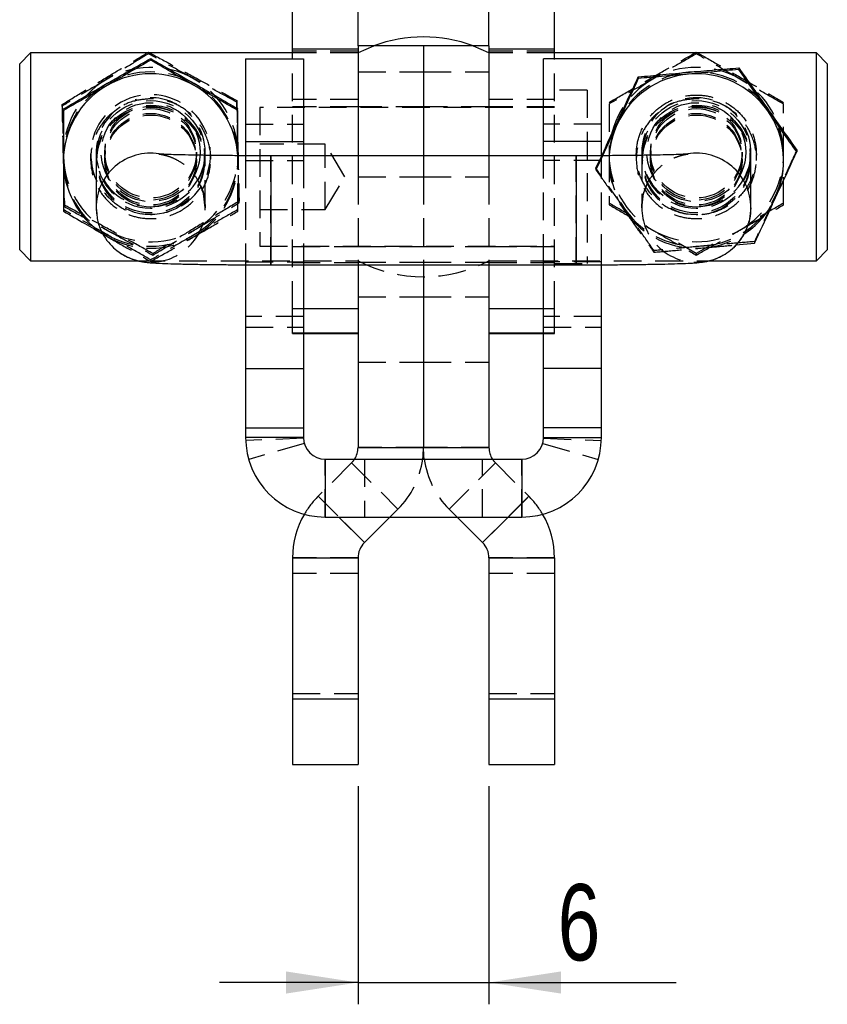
# Model space of a CAD drawing. Extents: x 82 to 397, y 14 to 279.
# Tile 22 of 38: x 360 to 397, y 189 to 234. Entities that reach past the tile are written whole.
import ezdxf

# ---------------------------------------------------------------- set-up
doc = ezdxf.new("R2010")
doc.units = 0
doc.linetypes.add('HIDDEN', pattern=[1.905, 1.27, -0.635])
doc.layers.get('0').update_dxf_attribs({"linetype": 'CONTINUOUS'})
doc.styles.add('SLDTEXTSTYLE0', font='TXT', dxfattribs={"width": 0.75})
doc.dimstyles.new('SLDDIMSTYLE3', dxfattribs={"dimtxt": 3.5, "dimasz": 3.302, "dimexe": 0, "dimexo": 0.0625, "dimgap": 0.875, "dimtad": 1, "dimdec": 3, "dimrnd": 1e-09, "dimzin": 12, "dimtxsty": 'SLDTEXTSTYLE0', "dimsah": 1, "dimcen": 0.09, "dimazin": 3, "dimtfac": 1, "dimtdec": 3, "dimtmove": 0, "dimatfit": 3, "dimtolj": 1, "dimtzin": 12})

# ---------------------------------------------------------------- blocks, each defined once
blk = doc.blocks.new('_D_14')
at = {"color": 179, "linetype": 'CONTINUOUS'}
for p, q in [((375.584, 198.945), (375.584, 188.945)), ((381.584, 198.945), (381.584, 188.945)), ((375.584, 189.945), (369.234, 189.945)), ((375.584, 189.945), (381.584, 189.945)), ((381.584, 189.945), (390.162, 189.945))]:
    blk.add_line(p, q, dxfattribs=at)
for points in [[(375.584, 189.945), (372.282, 190.453), (372.282, 189.437)], [(381.584, 189.945), (384.886, 189.437), (384.886, 190.453)]]:
    blk.add_solid(points, dxfattribs=at)
at = {"color": 179, "linetype": 'CONTINUOUS', "insert": (384.732, 194.457, 25.442), "char_height": 3.5, "attachment_point": 1, "style": 'SLDTEXTSTYLE0'}
blk.add_mtext('6', dxfattribs=at)

msp = doc.modelspace()

# ---------------------------------------------------------------- linework, layer by layer
at = {"color": 7, "linetype": 'CONTINUOUS'}
for p, q in [((372.5836, 232.7327), (372.5836, 236.6537)), ((375.5836, 232.8891), (375.5836, 236.6537)), ((381.5836, 232.8891), (381.5836, 236.6537)), ((384.5836, 232.7327), (384.5836, 236.6537)), ((360.5836, 232.5663), (360.0836, 232.0663)), ((372.5836, 232.5663), (360.5836, 232.5663)), ((360.5836, 232.5663), (360.5836, 227.7002)), ((365.9826, 232.6033), (365.9826, 232.5663)), ((375.5836, 232.7327), (372.5836, 232.7327)), ((372.5836, 232.3038), (372.5836, 232.7327)), ((378.5836, 232.8891), (375.5836, 232.8891)), ((375.5836, 232.8891), (375.5836, 227.8515)), ((381.5836, 232.8891), (378.5836, 232.8891)), ((378.5836, 232.8891), (378.5836, 227.8515)), ((381.5836, 232.8891), (381.5836, 227.8515)), ((384.5836, 232.7327), (381.5836, 232.7327)), ((384.5836, 232.3038), (384.5836, 232.7327)), ((396.5836, 232.5663), (384.5836, 232.5663)), ((391.0836, 232.6044), (391.0836, 232.5663)), ((397.0836, 232.0663), (396.5836, 232.5663)), ((396.5836, 227.7002), (396.5836, 232.5663)), ((360.0836, 227.7111), (360.0836, 232.0663)), ((366.0836, 232.3102), (366.0836, 232.2387)), ((370.4336, 232.3038), (373.0836, 232.3038)), ((370.4336, 232.3038), (370.4336, 228.5062)), ((373.0836, 232.3038), (373.0836, 228.5062)), ((386.7336, 232.3038), (384.0836, 232.3038)), ((384.0836, 228.5062), (384.0836, 232.3038)), ((386.7336, 228.5062), (386.7336, 232.3038)), ((397.0836, 232.0663), (397.0836, 227.7111)), ((393.0247, 231.8826), (393.0247, 231.8111)), ((388.4245, 231.4681), (388.4245, 231.3967)), ((370.4336, 228.5062), (373.0836, 228.5062)), ((370.4336, 228.5062), (370.4336, 227.8544)), ((373.0836, 228.5062), (373.0836, 227.8515)), ((386.7336, 228.5062), (384.0836, 228.5062)), ((384.0836, 227.8515), (384.0836, 228.5062)), ((386.7336, 227.8545), (386.7336, 228.5062)), ((395.6838, 228.1069), (395.6838, 228.0355)), ((360.0836, 223.5413), (360.0836, 227.7111)), ((360.5836, 227.7002), (360.5836, 223.0413)), ((363.5836, 227.6132), (363.5836, 225.4711)), ((385.5836, 227.8515), (371.5836, 227.8515)), ((393.5836, 225.4711), (393.5836, 227.6132)), ((396.5836, 223.0413), (396.5836, 227.7002)), ((397.0836, 227.7111), (397.0836, 223.5413)), ((363.5836, 225.4711), (363.6157, 225.1906)), ((363.5836, 225.4711), (363.5998, 225.1867)), ((360.0836, 223.5413), (360.5836, 223.0413)), ((392.8999, 223.7651), (393.7427, 223.8453)), ((396.5836, 223.0413), (397.0836, 223.5413)), ((360.5836, 223.0413), (365.4822, 223.0413)), ((391.6892, 223.0413), (396.5836, 223.0413)), ((370.4336, 222.8544), (370.4336, 218.1045)), ((371.5836, 222.8515), (385.5836, 222.8515)), ((373.0836, 222.8515), (373.0836, 218.1045)), ((375.5836, 222.8515), (375.5836, 214.481)), ((378.5836, 222.8515), (378.5836, 214.481)), ((381.5836, 222.8515), (381.5836, 214.481)), ((384.0836, 218.1045), (384.0836, 222.8515)), ((386.7336, 218.1045), (386.7336, 222.8544)), ((373.0836, 219.7057), (375.5836, 219.7057)), ((381.5836, 219.7057), (384.0836, 219.7057)), ((370.4336, 218.1045), (373.0836, 218.1045)), ((370.4336, 218.1045), (370.4336, 215.3837)), ((373.0836, 218.1045), (373.0836, 215.3837)), ((386.7336, 218.1045), (384.0836, 218.1045)), ((384.0836, 215.3837), (384.0836, 218.1045)), ((386.7336, 215.3837), (386.7336, 218.1045)), ((370.4336, 215.3837), (373.0836, 215.3837)), ((370.4336, 215.3837), (370.4336, 214.9392)), ((373.0836, 215.3837), (373.0836, 214.9392)), ((386.7336, 215.3837), (384.0836, 215.3837)), ((384.0836, 214.9392), (384.0836, 215.3837)), ((386.7336, 214.9392), (386.7336, 215.3837)), ((373.0836, 214.9392), (370.4336, 214.9392)), ((384.0836, 214.9392), (386.7336, 214.9392)), ((375.5836, 214.481), (378.5836, 214.481)), ((378.5836, 214.481), (381.5836, 214.481)), ((374.0836, 213.9392), (374.0836, 211.2892)), ((374.0836, 213.9392), (383.0836, 213.9392)), ((383.0836, 213.9392), (383.0836, 211.2892)), ((374.0836, 211.2892), (383.0836, 211.2892)), ((377.0486, 211.2892), (375.8765, 210.117)), ((380.1186, 211.2892), (381.2907, 210.117)), ((372.5836, 209.4099), (375.5836, 209.4099)), ((372.5836, 209.4099), (372.5836, 202.9453)), ((375.5836, 209.4099), (375.5836, 202.9453)), ((381.5836, 209.4099), (384.5836, 209.4099)), ((381.5836, 209.4099), (381.5836, 202.9453)), ((384.5836, 209.4099), (384.5836, 202.9453)), ((372.5836, 202.9453), (375.5836, 202.9453)), ((372.5836, 202.9453), (372.5836, 199.9453)), ((375.5836, 202.9453), (375.5836, 199.9453)), ((381.5836, 202.9453), (384.5836, 202.9453)), ((381.5836, 202.9453), (381.5836, 199.9453)), ((384.5836, 202.9453), (384.5836, 199.9453)), ((372.5836, 199.9453), (375.5836, 199.9453)), ((381.5836, 199.9453), (384.5836, 199.9453))]:
    msp.add_line(p, q, dxfattribs=at)
at = {"color": 7, "linetype": 'HIDDEN'}
for p, q in [((365.9826, 232.5663), (365.9826, 232.5318)), ((375.5836, 232.6538), (372.5836, 232.6538)), ((375.5836, 232.5663), (372.5836, 232.5663)), ((384.5836, 232.6538), (381.5836, 232.6538)), ((384.5836, 232.5663), (381.5836, 232.5663)), ((391.0836, 232.5663), (391.0836, 232.5329)), ((372.5836, 220.8337), (372.5836, 232.3038)), ((384.5836, 220.8337), (384.5836, 232.3038)), ((375.5836, 231.705), (378.5836, 231.705)), ((378.5836, 231.705), (381.5836, 231.705)), ((386.0836, 230.8578), (384.5836, 230.8578)), ((386.0836, 230.8578), (386.0836, 222.9203)), ((370.0321, 230.3824), (370.0321, 230.311)), ((375.5836, 230.4394), (372.5836, 230.4394)), ((384.5836, 230.4394), (381.5836, 230.4394)), ((362.0341, 230.2075), (362.0341, 230.1361)), ((371.0836, 230.0641), (371.0836, 223.7141)), ((384.5836, 230.0641), (371.0836, 230.0641)), ((375.5836, 230.0891), (372.5836, 230.0891)), ((378.5836, 230.0891), (375.5836, 230.0891)), ((381.5836, 230.0891), (378.5836, 230.0891)), ((384.5836, 230.0891), (381.5836, 230.0891)), ((370.4336, 229.3038), (373.0836, 229.3038)), ((386.7336, 229.3038), (384.0836, 229.3038)), ((363.5836, 228.0162), (363.5836, 227.6132)), ((363.9836, 228.0162), (363.9836, 227.9131)), ((368.1836, 227.9131), (368.1836, 228.0162)), ((368.5836, 225.4711), (368.5836, 228.0162)), ((374.0836, 228.3891), (371.0836, 228.3891)), ((374.0836, 225.3891), (374.0836, 228.3891)), ((374.9849, 226.8891), (374.0836, 228.3891)), ((388.5836, 228.0162), (388.5836, 225.4711)), ((388.9836, 228.0162), (388.9836, 227.9131)), ((393.1836, 227.9131), (393.1836, 228.0162)), ((393.5836, 227.6132), (393.5836, 228.0162)), ((363.3336, 227.9074), (363.3336, 227.7002)), ((363.9836, 227.6946), (363.9836, 227.6189)), ((368.1836, 227.6189), (368.1836, 227.6946)), ((368.8336, 227.7002), (368.8336, 227.9074)), ((370.076, 227.8589), (370.0836, 227.6132)), ((370.0836, 227.6132), (370.0836, 227.8563)), ((370.4336, 227.8544), (370.4336, 227.637)), ((370.4336, 227.637), (373.0836, 227.637)), ((370.4336, 227.637), (370.4336, 222.9934)), ((371.5836, 222.8515), (371.5836, 227.8515)), ((373.0836, 227.8515), (373.0836, 227.637)), ((373.0836, 227.637), (373.0836, 222.9934)), ((375.5836, 227.8515), (375.5836, 226.8891)), ((378.5836, 227.8515), (378.5836, 226.8891)), ((381.5836, 227.8515), (381.5836, 226.8891)), ((384.0836, 227.637), (384.0836, 227.8515)), ((386.7336, 227.637), (384.0836, 227.637)), ((384.0836, 222.9934), (384.0836, 227.637)), ((385.5836, 222.8515), (385.5836, 227.8515)), ((386.7851, 227.8547), (386.4834, 227.2065)), ((386.4834, 227.278), (386.7336, 227.8205)), ((386.7336, 227.637), (386.7336, 227.8545)), ((386.7336, 222.9934), (386.7336, 227.637)), ((388.3336, 227.9074), (388.3336, 227.7002)), ((388.9836, 227.6946), (388.9836, 227.6189)), ((393.1836, 227.6189), (393.1836, 227.6946)), ((393.8336, 227.7002), (393.8336, 227.9074)), ((386.4834, 227.278), (386.4834, 227.2065)), ((374.0836, 225.3891), (374.9849, 226.8891)), ((375.5836, 226.8891), (378.5836, 226.8891)), ((375.5836, 226.8891), (375.5836, 222.8515)), ((378.5836, 226.8891), (378.5836, 222.8515)), ((378.5836, 226.8891), (381.5836, 226.8891)), ((381.5836, 226.8891), (381.5836, 222.8515)), ((388.767, 226.4108), (388.8011, 226.4907)), ((371.0836, 225.3891), (374.0836, 225.3891)), ((364.0836, 224.1499), (363.8191, 224.3167)), ((363.9161, 224.247), (364.0836, 224.1499)), ((371.0836, 223.7141), (384.5836, 223.7141)), ((372.5836, 223.6891), (375.5836, 223.6891)), ((375.5836, 223.6891), (378.5836, 223.6891)), ((378.5836, 223.6891), (381.5836, 223.6891)), ((381.5836, 223.6891), (384.5836, 223.6891)), ((389.1425, 223.5023), (389.1425, 223.4309)), ((391.0836, 223.369), (390.2634, 223.847)), ((391.8233, 223.8003), (391.0836, 223.369)), ((393.7427, 223.9168), (393.7427, 223.8453)), ((365.4822, 223.0413), (375.5836, 223.0413)), ((366.0836, 223.0748), (366.0836, 223.0033)), ((366.1846, 223.3701), (366.1846, 223.2986)), ((381.5836, 223.0413), (391.6892, 223.0413)), ((391.0836, 223.369), (391.0836, 223.2975)), ((370.4336, 222.9934), (373.0836, 222.9934)), ((370.4336, 222.9934), (370.4336, 222.8544)), ((372.5836, 222.9538), (375.5836, 222.9538)), ((373.0836, 222.9934), (373.0836, 222.8515)), ((375.5836, 222.9678), (378.5836, 222.9678)), ((378.5836, 222.9678), (381.5836, 222.9678)), ((381.5836, 222.9538), (384.5836, 222.9538)), ((386.7336, 222.9934), (384.0836, 222.9934)), ((384.0836, 222.8515), (384.0836, 222.9934)), ((384.5836, 222.9203), (386.0836, 222.9203)), ((386.7336, 222.8544), (386.7336, 222.9934)), ((375.5836, 221.3891), (378.5836, 221.3891)), ((378.5836, 221.3891), (381.5836, 221.3891)), ((372.5836, 219.7231), (372.5836, 220.8337)), ((373.0836, 220.8337), (372.5836, 220.8337)), ((384.5836, 220.8337), (384.0836, 220.8337)), ((384.5836, 219.7231), (384.5836, 220.8337)), ((373.0836, 220.4819), (370.4336, 220.4819)), ((386.7336, 220.4819), (384.0836, 220.4819)), ((370.4336, 219.9884), (373.0836, 219.9884)), ((384.0836, 219.9884), (386.7336, 219.9884)), ((372.5836, 219.7057), (372.5836, 219.7231)), ((373.0836, 219.7231), (372.5836, 219.7231)), ((372.5836, 219.7057), (373.0836, 219.7057)), ((384.5836, 219.7231), (384.0836, 219.7231)), ((384.0836, 219.7057), (384.5836, 219.7057)), ((384.5836, 219.7057), (384.5836, 219.7231)), ((375.5836, 218.3891), (378.5836, 218.3891)), ((378.5836, 218.3891), (381.5836, 218.3891)), ((373.0836, 214.9392), (370.4336, 214.9392)), ((373.0844, 214.8991), (370.4365, 214.7927)), ((384.0828, 214.8991), (386.7307, 214.7927)), ((384.0836, 214.9392), (386.7336, 214.9392)), ((373.1225, 214.6631), (370.5754, 213.9316)), ((378.5836, 214.481), (375.5836, 214.481)), ((381.5836, 214.481), (378.5836, 214.481)), ((384.0447, 214.6631), (386.5918, 213.9316)), ((375.2907, 213.7739), (373.7552, 212.2384)), ((374.0836, 211.2892), (374.0836, 213.9392)), ((375.2907, 213.7739), (377.412, 211.6526)), ((375.8836, 213.9392), (375.8836, 211.2892)), ((379.7552, 211.6526), (381.8765, 213.7739)), ((381.2836, 211.2892), (381.2836, 213.9392)), ((381.8765, 213.7739), (383.412, 212.2384)), ((383.0836, 211.2892), (383.0836, 213.9392)), ((375.8765, 210.117), (373.7552, 212.2384)), ((373.7552, 212.2384), (374.7043, 211.2892)), ((383.412, 212.2384), (381.2907, 210.117)), ((382.4629, 211.2892), (383.412, 212.2384)), ((377.412, 211.6526), (377.0486, 211.2892)), ((379.7552, 211.6526), (380.1186, 211.2892)), ((375.5836, 209.4099), (372.5836, 209.4099)), ((384.5836, 209.4099), (381.5836, 209.4099)), ((375.5836, 208.6953), (372.5836, 208.6953)), ((384.5836, 208.6953), (381.5836, 208.6953)), ((372.5836, 203.1953), (375.5836, 203.1953)), ((381.5836, 203.1953), (384.5836, 203.1953)), ((372.5836, 202.9453), (375.5836, 202.9453)), ((381.5836, 202.9453), (384.5836, 202.9453))]:
    msp.add_line(p, q, dxfattribs=at)
at = {"color": 8, "linetype": 'CONTINUOUS'}
for p, q in [((371.5836, 227.8515), (371.5836, 222.8515)), ((385.5836, 227.8515), (385.5836, 222.8515)), ((375.5836, 220.8337), (373.0836, 220.8337)), ((384.0836, 220.8337), (381.5836, 220.8337)), ((375.5836, 219.7231), (373.0836, 219.7231)), ((384.0836, 219.7231), (381.5836, 219.7231)), ((374.7043, 211.2892), (375.8765, 210.117)), ((381.2907, 210.117), (382.4629, 211.2892))]:
    msp.add_line(p, q, dxfattribs=at)
at = {"color": 7, "linetype": 'HIDDEN', "flags": 128}
for points in [[(376.3042, 232.8891), (376.2947, 232.8854), (375.5836, 232.5663)], [(381.5836, 232.5663), (380.8725, 232.8854), (380.863, 232.8891)], [(366.8762, 227.8416), (366.7306, 227.8854), (366.4762, 227.9395)], [(390.2757, 227.8364), (390.4366, 227.8854), (390.6875, 227.939)], [(368.5836, 225.4711), (368.4984, 226.118), (368.3681, 226.4862)], [(388.5836, 225.4711), (388.6688, 226.118), (388.767, 226.4108)]]:
    msp.add_lwpolyline(points, dxfattribs=at)
at = {"color": 7, "linetype": 'CONTINUOUS', "flags": 128}
for points in [[(393.5836, 225.4711), (393.4984, 224.8242), (393.4811, 224.7627)], [(378.5467, 213.9392), (378.5643, 214.0889), (378.5836, 214.481)], [(378.6205, 213.9392), (378.6029, 214.0889), (378.5836, 214.481)]]:
    msp.add_lwpolyline(points, dxfattribs=at)
at = {"color": 7, "linetype": 'HIDDEN'}
for centre, radius in [((366.0835, 227.9078), 2.4711), ((366.0835, 228.0166), 2.2678), ((391.0835, 227.9078), 2.4711), ((391.0835, 228.0166), 2.2678), ((366.0835, 227.7006), 2.4711), ((366.0835, 227.6136), 2.4711), ((366.0835, 228.0166), 2.0999), ((366.0837, 227.9135), 2.0999), ((391.0832, 227.7006), 2.471), ((391.0832, 227.6136), 2.471), ((391.0835, 228.0166), 2.0999), ((391.0837, 227.9135), 2.0999), ((366.0837, 227.6942), 2.0999), ((366.0837, 227.6193), 2.0999), ((391.0834, 227.6193), 2.0999), ((391.0839, 227.6942), 2.0998)]:
    msp.add_circle(centre, radius, dxfattribs=at)
at = {"color": 7, "linetype": 'CONTINUOUS'}
for centre, radius, start, end in [((378.5836, 226.8334), 6.4704, 69.37369, 110.62631), ((366.0836, 227.6115), 4.0008, 60.00662, 119.99338), ((391.0837, 227.6119), 4.0004, 35.15902, 95.15043), ((391.0833, 227.6123), 4, 95.1454, 155.14095), ((366.0825, 227.613), 3.9989, 119.99081, 179.99744), ((366.0847, 227.613), 3.9989, 3.52561, 60.00904), ((391.0853, 227.6132), 3.9983, 335.14427, 35.15726), ((391.0818, 227.6132), 3.9983, 155.14402, 176.49798), ((366.0824, 227.6134), 3.9988, 180.00231, 235.52798), ((391.0843, 227.6138), 3.9995, 304.74036, 335.1428), ((374.0836, 214.9392), 3.65, 180, 270), ((374.0836, 214.9392), 1, 180, 270), ((383.0836, 214.9392), 1, 270, 0), ((383.0836, 214.9392), 3.65, 270, 0), ((374.5836, 214.481), 1, 327.19277, 0), ((382.5836, 214.481), 1, 180, 212.80723), ((376.5836, 209.4099), 4, 149.87305, 180), ((380.5836, 209.4099), 4, 0, 30.12695), ((376.5836, 209.4099), 1, 135, 180), ((380.5836, 209.4099), 1, 0, 45)]:
    msp.add_arc(centre, radius, start, end, dxfattribs=at)
at = {"color": 7, "linetype": 'HIDDEN'}
for centre, radius, start, end in [((366.0836, 227.9057), 4.0008, 61.25927, 121.24604), ((366.0836, 227.6985), 4.0008, 60.00662, 119.99338), ((391.0833, 227.6993), 4, 95.1454, 155.14095), ((391.0836, 227.9057), 4.0008, 60.00662, 119.99338), ((391.0837, 227.6989), 4.0004, 35.15903, 95.15043), ((366.0824, 227.9073), 3.9988, 121.24369, 181.25076), ((366.0825, 227.7001), 3.9989, 119.99081, 179.99744), ((366.0847, 227.9072), 3.9989, 1.25593, 61.26202), ((366.0847, 227.7001), 3.9989, 0.00253, 60.0092), ((391.0825, 227.9073), 3.9989, 119.9908, 179.99747), ((391.0847, 227.9073), 3.9989, 0.00256, 60.00919), ((366.0792, 227.9138), 2.7456, 260.86841, 180.13359), ((366.0836, 228.0151), 2.5005, 61.54414, 106.58215), ((391.0833, 228.0163), 2.4995, 72.57429, 270.00616), ((366.083, 228.0161), 2.4993, 124.10689, 270.01263), ((366.0842, 228.0161), 2.4993, 269.98723, 46.87137), ((391.0841, 228.0161), 2.4993, 269.98742, 57.87798), ((391.0853, 227.7002), 3.9983, 335.14428, 35.15726), ((391.0819, 227.7002), 3.9983, 155.14423, 215.1573), ((366.0847, 227.9076), 3.9988, 301.2437, 1.25077), ((366.0825, 227.7004), 3.9989, 180.00257, 240.00919), ((366.0825, 227.9076), 3.9989, 181.25594, 241.262), ((366.0847, 227.7004), 3.9989, 299.99081, 359.99746), ((366.0847, 227.6134), 3.9989, 299.99081, 359.99746), ((391.0825, 227.9076), 3.9989, 180.00254, 240.00919), ((391.0819, 227.6132), 3.9983, 176.49849, 215.15704), ((391.0847, 227.9076), 3.9989, 299.99082, 359.99743), ((391.0839, 227.7012), 4, 275.14541, 335.14094), ((366.0839, 225.4714), 2.4997, 269.99318, 359.99324), ((391.0835, 227.7015), 4.0004, 215.15901, 275.15045), ((391.0835, 227.6145), 4.0004, 215.15901, 275.15045), ((391.0833, 225.4714), 2.4997, 180.00676, 270.00682), ((366.0836, 227.9092), 4.0008, 241.25931, 301.24602), ((391.0836, 227.9092), 4.0008, 240.00661, 299.99339), ((391.0838, 225.4716), 2.4999, 269.9959, 343.52494), ((366.0836, 227.702), 4.0008, 240.00659, 299.99341), ((366.0836, 227.615), 4.0008, 240.00661, 299.99339), ((391.0837, 227.6148), 4.0006, 275.14786, 304.73992), ((366.0836, 225.4721), 2.5004, 232.20353, 270.00092), ((378.5836, 228.7743), 6.4704, 242.37733, 297.62267), ((374.5836, 214.481), 1, 315, 327.19277), ((374.5836, 214.481), 4, 315, 352.21515), ((382.5836, 214.481), 4, 187.78485, 225), ((382.5836, 214.481), 1, 212.80723, 225), ((376.5836, 209.4099), 4, 135, 149.87305), ((380.5836, 209.4099), 4, 30.12695, 45)]:
    msp.add_arc(centre, radius, start, end, dxfattribs=at)
at = {"color": 8, "linetype": 'CONTINUOUS'}
for centre, start, end in [((366.0834, 225.4708), 80.95836, 179.99257), ((391.0838, 225.4708), 0.00743, 99.1212)]:
    msp.add_arc(centre, 2.4998, start, end, dxfattribs=at)
at = {"color": 7, "linetype": 'HIDDEN'}
for points, knots in [([(362.0341, 230.2075), (362.3767, 230.4177), (363.0696, 230.8426), (364.0961, 231.4671), (365.0774, 232.0601), (365.679, 232.4211), (365.9826, 232.6033)], [0, 0, 0, 0, 0.2645953, 0.5349276, 0.7653328, 1, 1, 1, 1]), ([(365.9826, 232.5318), (365.662, 232.3351), (365.0148, 231.9381), (364.3459, 231.5314), (364.0083, 231.3262)], [0, 0, 0, 0, 0.495458, 1, 1, 1, 1]), ([(365.9826, 232.6033), (366.3341, 232.4128), (367.0446, 232.0276), (368.0974, 231.4519), (369.1038, 230.8976), (369.7208, 230.5552), (370.0321, 230.3824)], [0, 0, 0, 0, 0.2645952, 0.53492762, 0.76533263, 1, 1, 1, 1]), ([(368.0074, 231.4136), (367.9594, 231.4399), (367.596, 231.6393), (366.9107, 232.0168), (366.2939, 232.3591), (365.9826, 232.5318)], [0, 0, 0, 0, 0.0700473, 0.5307624, 1, 1, 1, 1]), ([(387.0836, 230.2955), (387.4308, 230.4982), (388.1326, 230.9078), (389.1725, 231.5097), (390.1666, 232.0811), (390.7761, 232.4289), (391.0836, 232.6044)], [0, 0, 0, 0, 0.2645951, 0.5349274, 0.7653326, 1, 1, 1, 1]), ([(391.0836, 232.5329), (390.7588, 232.3433), (390.1032, 231.9605), (389.4255, 231.5685), (389.0836, 231.3707)], [0, 0, 0, 0, 0.4954579, 1, 1, 1, 1]), ([(391.0836, 232.6044), (391.4308, 232.4062), (392.1326, 232.0057), (393.1725, 231.4071), (394.1666, 230.8308), (394.7761, 230.475), (395.0836, 230.2955)], [0, 0, 0, 0, 0.26459513, 0.53492759, 0.76533265, 1, 1, 1, 1]), ([(393.0836, 231.3707), (393.0362, 231.3981), (392.6772, 231.6054), (392.0003, 231.9978), (391.391, 232.3534), (391.0836, 232.5329)], [0, 0, 0, 0, 0.0700474, 0.5307622, 1, 1, 1, 1]), ([(364.0083, 231.3262), (363.9616, 231.2978), (363.6072, 231.0829), (362.939, 230.6791), (362.3375, 230.3182), (362.0341, 230.1361)], [0, 0, 0, 0, 0.0700474, 0.5307623, 1, 1, 1, 1]), ([(370.0321, 230.311), (369.7033, 230.4891), (369.0396, 230.8487), (368.3535, 231.2242), (368.0074, 231.4136)], [0, 0, 0, 0, 0.4954576, 1, 1, 1, 1]), ([(389.0836, 231.3707), (389.0362, 231.3434), (388.6772, 231.1362), (388.0003, 230.7472), (387.391, 230.3995), (387.0836, 230.2241)], [0, 0, 0, 0, 0.0700474, 0.5307626, 1, 1, 1, 1]), ([(395.0836, 230.2241), (394.7588, 230.4094), (394.1032, 230.7834), (393.4255, 231.1738), (393.0836, 231.3707)], [0, 0, 0, 0, 0.4954579, 1, 1, 1, 1]), ([(366.0836, 230.4686), (366.3627, 230.443), (366.9195, 230.3921), (367.677, 230.0021), (368.3235, 229.3916), (368.7596, 228.5477), (368.8794, 227.6182), (368.7145, 226.7734), (368.3227, 226.0382), (367.6965, 225.4224), (366.8978, 225.0417), (366.0394, 224.9335), (365.2621, 225.0563), (364.5322, 225.3944), (363.8849, 225.9703), (363.4289, 226.7893), (363.2858, 227.7165), (363.4332, 228.573), (363.809, 229.3255), (364.4181, 229.9599), (365.2095, 230.3905), (365.8149, 230.4446), (366.0836, 230.4686)], [0, 0, 0, 0, 0.0472991, 0.0943768, 0.1467625, 0.2041705, 0.2563619, 0.3025786, 0.3492172, 0.4012292, 0.4585056, 0.5024132, 0.5463511, 0.5907914, 0.6427734, 0.7001803, 0.7529253, 0.7993727, 0.8457789, 0.8973233, 0.9544326, 1, 1, 1, 1]), ([(370.0321, 230.3824), (370.0358, 230.2183), (370.0477, 229.6775), (370.0686, 228.7255), (370.0992, 227.3263), (370.1205, 226.3487), (370.1331, 225.7658)], [0, 0, 0, 0, 0.1096911, 0.3614799, 0.6193405, 1, 1, 1, 1]), ([(370.0826, 227.9949), (370.0693, 228.6058), (370.0522, 229.3886), (370.0358, 230.1449), (370.0321, 230.311)], [0, 0, 0, 0, 0.7804769, 1, 1, 1, 1]), ([(391.0836, 230.4686), (391.3627, 230.443), (391.9195, 230.3921), (392.677, 230.0021), (393.3235, 229.3916), (393.7596, 228.5477), (393.8794, 227.6182), (393.7145, 226.7734), (393.3227, 226.0382), (392.6965, 225.4224), (391.8978, 225.0417), (391.0394, 224.9335), (390.2621, 225.0563), (389.5322, 225.3944), (388.8849, 225.9703), (388.4289, 226.7893), (388.2858, 227.7165), (388.4332, 228.573), (388.809, 229.3255), (389.4181, 229.9599), (390.2095, 230.3905), (390.8149, 230.4446), (391.0836, 230.4686)], [0, 0, 0, 0, 0.0472991, 0.0943768, 0.1467624, 0.2041705, 0.2563619, 0.3025786, 0.3492172, 0.4012292, 0.4585056, 0.5024132, 0.5463511, 0.5907914, 0.6427734, 0.7001803, 0.7529253, 0.7993726, 0.8457789, 0.8973233, 0.9544326, 1, 1, 1, 1]), ([(388.3336, 227.9074), (388.3595, 227.6235), (388.4111, 227.0566), (388.8082, 226.2869), (389.4188, 225.6428), (390.2047, 225.2343), (391.0609, 225.1006), (391.8442, 225.2097), (392.5795, 225.5402), (393.2361, 226.1082), (393.7127, 226.9219), (393.8818, 227.8525), (393.7543, 228.7147), (393.3962, 229.4653), (392.8061, 230.1031), (392.0372, 230.5198), (391.1834, 230.6741), (390.3924, 230.5881), (389.6508, 230.2855), (388.9842, 229.7526), (388.5094, 229.0037), (388.3443, 228.331), (388.3355, 227.9815), (388.3336, 227.9074)], [0, 0, 0, 0, 0.0480472, 0.0959575, 0.1474065, 0.2045132, 0.2487101, 0.2929608, 0.3370324, 0.3883237, 0.4456463, 0.4989884, 0.5457248, 0.5918957, 0.642918, 0.6997705, 0.7443883, 0.7890881, 0.8328185, 0.883336, 0.9404849, 0.9873853, 1, 1, 1, 1]), ([(362.1351, 225.5909), (362.1224, 226.1738), (362.1013, 227.1416), (362.0707, 228.5404), (362.0498, 229.493), (362.0377, 230.0434), (362.0341, 230.2075)], [0, 0, 0, 0, 0.3806577, 0.6320869, 0.8903094, 1, 1, 1, 1]), ([(362.0341, 230.1361), (362.0377, 229.97), (362.0541, 229.2137), (362.0712, 228.4309), (362.0846, 227.82)], [0, 0, 0, 0, 0.2195233, 1, 1, 1, 1]), ([(387.0836, 230.2241), (387.0836, 230.058), (387.0836, 229.3015), (387.0836, 228.5185), (387.0836, 227.9074)], [0, 0, 0, 0, 0.2195232, 1, 1, 1, 1]), ([(395.0836, 227.9074), (395.0836, 228.5185), (395.0836, 229.3015), (395.0836, 230.058), (395.0836, 230.2241)], [0, 0, 0, 0, 0.7804768, 1, 1, 1, 1]), ([(370.1331, 225.6943), (370.1205, 226.2708), (370.1038, 227.0279), (370.0867, 227.8086), (370.0826, 227.9949)], [0, 0, 0, 0, 0.7614488, 1, 1, 1, 1]), ([(395.6838, 228.1069), (395.6144, 227.9582), (395.2983, 227.2804), (394.9697, 226.5723), (394.7132, 226.0196)], [0, 0, 0, 0, 0.2195232, 1, 1, 1, 1]), ([(362.0846, 227.82), (362.0886, 227.6337), (362.1057, 226.853), (362.1224, 226.0959), (362.1351, 225.5195)], [0, 0, 0, 0, 0.2385512, 1, 1, 1, 1]), ([(363.3336, 227.9074), (363.3595, 227.6238), (363.4113, 227.0575), (363.8073, 226.2833), (364.4228, 225.6581), (365.0003, 225.2955), (365.3696, 225.2443), (365.4072, 225.2391)], [0, 0, 0, 0, 0.22771787, 0.45478682, 0.69862714, 0.96928248, 1, 1, 1, 1]), ([(366.4659, 227.9326), (366.4635, 227.9328), (366.4538, 227.9336), (366.4967, 227.9292), (366.6132, 227.9099), (366.8236, 227.8599), (367.118, 227.7537), (367.458, 227.5713), (367.8063, 227.3), (368.1337, 226.9394), (368.2878, 226.6384), (368.3664, 226.4847)], [0, 0, 0, 0, 0.0324058, 0.1301783, 0.2058565, 0.288581, 0.3995438, 0.5280841, 0.6706073, 0.8318532, 1, 1, 1, 1]), ([(370.0836, 225.3121), (370.0836, 225.8888), (370.0836, 226.646), (370.0836, 227.4269), (370.0836, 227.6132)], [0, 0, 0, 0, 0.7614489, 1, 1, 1, 1]), ([(387.0836, 227.9074), (387.0836, 227.7211), (387.0836, 226.9402), (387.0836, 226.183), (387.0836, 225.6063)], [0, 0, 0, 0, 0.2385511, 1, 1, 1, 1]), ([(388.7779, 226.4065), (388.7932, 226.4533), (388.8593, 226.6559), (389.0646, 226.9621), (389.3615, 227.3004), (389.6841, 227.5526), (389.9969, 227.7282), (390.2734, 227.8372), (390.4851, 227.8952), (390.6185, 227.921), (390.6911, 227.9316), (390.7178, 227.934), (390.7084, 227.9332), (390.708, 227.9332)], [0, 0, 0, 0, 0.0467173, 0.202498, 0.345306, 0.4754706, 0.5918271, 0.6908522, 0.7705534, 0.8369536, 0.9035895, 0.9959911, 1, 1, 1, 1]), ([(395.0836, 225.6063), (395.0836, 226.183), (395.0836, 226.9402), (395.0836, 227.7211), (395.0836, 227.9074)], [0, 0, 0, 0, 0.7614489, 1, 1, 1, 1]), ([(387.813, 225.3979), (387.7815, 225.4426), (387.5428, 225.7814), (387.0929, 226.4187), (386.6878, 226.9898), (386.4834, 227.278)], [0, 0, 0, 0, 0.07004718, 0.53076259, 1, 1, 1, 1]), ([(386.4834, 227.2065), (386.6994, 226.8978), (387.1352, 226.2746), (387.5857, 225.6341), (387.813, 225.3109)], [0, 0, 0, 0, 0.4954579, 1, 1, 1, 1]), ([(368.3664, 226.4847), (368.3697, 226.479), (368.4655, 226.3122), (368.5509, 225.9649), (368.5734, 225.6256), (368.5836, 225.4711)], [0, 0, 0, 0, 0.0190015, 0.5535749, 1, 1, 1, 1]), ([(388.5836, 225.4711), (388.5931, 225.6624), (388.6091, 225.9854), (388.729, 226.2845), (388.7779, 226.4065)], [0, 0, 0, 0, 0.5921214, 1, 1, 1, 1]), ([(370.1331, 225.7658), (369.7904, 225.5601), (369.0976, 225.1443), (368.0711, 224.5231), (367.0898, 223.9253), (366.4882, 223.5563), (366.1846, 223.3701)], [0, 0, 0, 0, 0.2645952, 0.5349275, 0.7653328, 1, 1, 1, 1]), ([(394.7132, 226.0196), (394.6349, 225.8504), (394.3065, 225.1411), (393.9864, 224.446), (393.7427, 223.9168)], [0, 0, 0, 0, 0.2385513, 1, 1, 1, 1]), ([(364.0836, 224.237), (364.0362, 224.2643), (363.6772, 224.4714), (363.0003, 224.8604), (362.391, 225.2082), (362.0836, 225.3836)], [0, 0, 0, 0, 0.0700476, 0.5307624, 1, 1, 1, 1]), ([(366.1846, 223.3701), (365.8331, 223.5651), (365.1226, 223.9593), (364.0698, 224.5383), (363.0634, 225.0878), (362.4464, 225.4222), (362.1351, 225.5909)], [0, 0, 0, 0, 0.2645952, 0.5349273, 0.7653325, 1, 1, 1, 1]), ([(362.1351, 225.5195), (362.4639, 225.3369), (363.1276, 224.9686), (363.8137, 224.5915), (364.1598, 224.4013)], [0, 0, 0, 0, 0.4954583, 1, 1, 1, 1]), ([(370.0836, 225.3836), (369.7588, 225.1983), (369.1032, 224.8243), (368.4255, 224.4339), (368.0836, 224.237)], [0, 0, 0, 0, 0.4954579, 1, 1, 1, 1]), ([(368.0836, 224.1499), (368.131, 224.1773), (368.49, 224.3846), (369.1669, 224.777), (369.7762, 225.1327), (370.0836, 225.3121)], [0, 0, 0, 0, 0.0700473, 0.5307625, 1, 1, 1, 1]), ([(368.1589, 224.4887), (368.2056, 224.5171), (368.56, 224.7322), (369.2282, 225.1393), (369.8297, 225.5082), (370.1331, 225.6943)], [0, 0, 0, 0, 0.070047, 0.5307622, 1, 1, 1, 1]), ([(388.0728, 225.1124), (388.0522, 225.1242), (387.7155, 225.3178), (387.3896, 225.5035), (387.0836, 225.6778)], [0, 0, 0, 0, 0.0611762, 1, 1, 1, 1]), ([(387.0836, 225.6063), (387.4084, 225.4167), (388.064, 225.0339), (388.7417, 224.6419), (389.0836, 224.4441)], [0, 0, 0, 0, 0.4954578, 1, 1, 1, 1]), ([(389.1425, 223.5023), (388.9266, 223.8111), (388.4908, 224.4343), (388.0403, 225.0748), (387.813, 225.3979)], [0, 0, 0, 0, 0.495458, 1, 1, 1, 1]), ([(387.813, 225.3109), (387.8445, 225.2662), (388.0831, 224.9274), (388.5331, 224.2902), (388.9382, 223.719), (389.1425, 223.4309)], [0, 0, 0, 0, 0.0700473, 0.5307626, 1, 1, 1, 1]), ([(393.0836, 224.4441), (393.131, 224.4715), (393.49, 224.6788), (394.1669, 225.0712), (394.7762, 225.4269), (395.0836, 225.6063)], [0, 0, 0, 0, 0.0700476, 0.5307623, 1, 1, 1, 1]), ([(395.0836, 225.6778), (394.7383, 225.4811), (394.3855, 225.2802), (394.0206, 225.0702), (394.013, 225.0658)], [0, 0, 0, 0, 0.9789317, 1, 1, 1, 1]), ([(364.1598, 224.4013), (364.2078, 224.375), (364.5712, 224.1757), (365.2565, 223.8016), (365.8733, 223.4673), (366.1846, 223.2986)], [0, 0, 0, 0, 0.0700474, 0.5307626, 1, 1, 1, 1]), ([(366.1846, 223.2986), (366.5052, 223.491), (367.1524, 223.8792), (367.8213, 224.2843), (368.1589, 224.4887)], [0, 0, 0, 0, 0.4954577, 1, 1, 1, 1]), ([(389.0836, 224.4441), (389.131, 224.4168), (389.49, 224.2097), (390.1668, 223.8207), (390.7762, 223.4729), (391.0836, 223.2975)], [0, 0, 0, 0, 0.0700473, 0.5307625, 1, 1, 1, 1]), ([(391.0836, 223.2975), (391.4084, 223.4828), (392.064, 223.8568), (392.7417, 224.2472), (393.0836, 224.4441)], [0, 0, 0, 0, 0.495458, 1, 1, 1, 1]), ([(366.0836, 223.0748), (365.7588, 223.2644), (365.1032, 223.6472), (364.4255, 224.0392), (364.0836, 224.237)], [0, 0, 0, 0, 0.4954582, 1, 1, 1, 1]), ([(364.0836, 224.1499), (364.131, 224.1226), (364.49, 223.9155), (365.1668, 223.5265), (365.7762, 223.1787), (366.0836, 223.0033)], [0, 0, 0, 0, 0.0700473, 0.5307623, 1, 1, 1, 1]), ([(368.0836, 224.237), (368.0362, 224.2096), (367.6772, 224.0023), (367.0003, 223.6099), (366.391, 223.2542), (366.0836, 223.0748)], [0, 0, 0, 0, 0.0700473, 0.5307623, 1, 1, 1, 1]), ([(366.0836, 223.0033), (366.4084, 223.1886), (367.064, 223.5626), (367.7417, 223.953), (368.0836, 224.1499)], [0, 0, 0, 0, 0.49545784, 1, 1, 1, 1]), ([(391.4426, 223.7173), (391.3881, 223.7124), (390.9753, 223.6751), (390.1968, 223.6033), (389.4961, 223.5362), (389.1425, 223.5023)], [0, 0, 0, 0, 0.0700474, 0.5307622, 1, 1, 1, 1]), ([(389.1425, 223.4309), (389.5161, 223.4623), (390.27, 223.5259), (391.0494, 223.5953), (391.4426, 223.6303)], [0, 0, 0, 0, 0.49545802, 1, 1, 1, 1]), ([(393.7427, 223.9168), (393.3692, 223.8853), (392.6152, 223.8218), (391.8358, 223.7523), (391.4426, 223.7173)], [0, 0, 0, 0, 0.495458, 1, 1, 1, 1]), ([(391.4426, 223.6303), (391.4971, 223.6352), (391.9098, 223.6725), (392.4026, 223.7177), (392.8254, 223.758), (392.8999, 223.7651)], [0, 0, 0, 0, 0.1113235, 0.8435204, 1, 1, 1, 1])]:
    msp.add_open_spline(points, degree=3, knots=knots, dxfattribs=at)
at = {"color": 7, "linetype": 'CONTINUOUS'}
for points, knots in [([(364.0836, 231.1635), (364.131, 231.1909), (364.49, 231.398), (365.1668, 231.787), (365.7762, 232.1347), (366.0836, 232.3102)], [0, 0, 0, 0, 0.07004738, 0.53076226, 1, 1, 1, 1]), ([(366.0836, 232.2387), (365.7588, 232.049), (365.1032, 231.6663), (364.4255, 231.2743), (364.0836, 231.0765)], [0, 0, 0, 0, 0.4954581, 1, 1, 1, 1]), ([(366.0836, 232.3102), (366.4084, 232.1249), (367.064, 231.7508), (367.7417, 231.3605), (368.0836, 231.1635)], [0, 0, 0, 0, 0.4954579, 1, 1, 1, 1]), ([(368.0836, 231.0765), (368.0362, 231.1039), (367.6772, 231.3111), (367.0003, 231.7036), (366.391, 232.0592), (366.0836, 232.2387)], [0, 0, 0, 0, 0.0700474, 0.5307624, 1, 1, 1, 1]), ([(388.4245, 231.4681), (388.798, 231.504), (389.552, 231.5763), (390.3313, 231.6473), (390.7246, 231.6831)], [0, 0, 0, 0, 0.4954576, 1, 1, 1, 1]), ([(390.7246, 231.6831), (390.7791, 231.688), (391.1919, 231.7252), (391.9704, 231.7936), (392.6711, 231.8528), (393.0247, 231.8826)], [0, 0, 0, 0, 0.0700474, 0.5307624, 1, 1, 1, 1]), ([(393.0247, 231.8111), (392.6511, 231.7753), (391.8972, 231.703), (391.1178, 231.632), (390.7246, 231.5961)], [0, 0, 0, 0, 0.4954578, 1, 1, 1, 1]), ([(393.0247, 231.8826), (393.2406, 231.5782), (393.6764, 230.9638), (394.1269, 230.3249), (394.3542, 230.0025)], [0, 0, 0, 0, 0.495458, 1, 1, 1, 1]), ([(394.3542, 229.9155), (394.3227, 229.9603), (394.0841, 230.2992), (393.6341, 230.9398), (393.229, 231.5189), (393.0247, 231.8111)], [0, 0, 0, 0, 0.0700475, 0.5307624, 1, 1, 1, 1]), ([(362.0836, 230.0013), (362.4084, 230.191), (363.064, 230.5738), (363.7417, 230.9657), (364.0836, 231.1635)], [0, 0, 0, 0, 0.49545788, 1, 1, 1, 1]), ([(368.0836, 231.1635), (368.131, 231.1362), (368.49, 230.9289), (369.1669, 230.5365), (369.7762, 230.1808), (370.0836, 230.0013)], [0, 0, 0, 0, 0.0700474, 0.5307626, 1, 1, 1, 1]), ([(387.454, 229.3808), (387.7104, 229.9335), (388.039, 230.6416), (388.3551, 231.3194), (388.4245, 231.4681)], [0, 0, 0, 0, 0.7804768, 1, 1, 1, 1]), ([(388.4245, 231.3967), (388.3551, 231.2459), (388.039, 230.559), (387.7104, 229.8484), (387.454, 229.2938)], [0, 0, 0, 0, 0.2195233, 1, 1, 1, 1]), ([(390.7246, 231.5961), (390.6701, 231.5912), (390.2572, 231.5541), (389.4788, 231.4857), (388.7781, 231.4265), (388.4245, 231.3967)], [0, 0, 0, 0, 0.0700478, 0.5307626, 1, 1, 1, 1]), ([(364.0836, 231.0765), (364.0362, 231.0492), (363.6772, 230.842), (363.0003, 230.453), (362.391, 230.1053), (362.0836, 229.9299)], [0, 0, 0, 0, 0.0700477, 0.5307624, 1, 1, 1, 1]), ([(370.0836, 229.9299), (369.7588, 230.1152), (369.1032, 230.4892), (368.4255, 230.8796), (368.0836, 231.0765)], [0, 0, 0, 0, 0.4954578, 1, 1, 1, 1]), ([(362.0836, 229.9299), (362.0836, 229.7638), (362.0836, 229.0073), (362.0836, 228.2243), (362.0836, 227.6132)], [0, 0, 0, 0, 0.2195232, 1, 1, 1, 1]), ([(370.0836, 227.8563), (370.0836, 228.3855), (370.0836, 229.0865), (370.0836, 229.7638), (370.0836, 229.9299)], [0, 0, 0, 0, 0.7548839, 1, 1, 1, 1]), ([(394.3542, 230.0025), (394.3857, 229.9578), (394.6244, 229.6189), (395.0743, 228.9783), (395.4794, 228.3991), (395.6838, 228.1069)], [0, 0, 0, 0, 0.0700476, 0.5307626, 1, 1, 1, 1]), ([(395.6838, 228.0355), (395.4678, 228.3399), (395.032, 228.9543), (394.5815, 229.5932), (394.3542, 229.9155)], [0, 0, 0, 0, 0.4954578, 1, 1, 1, 1]), ([(386.7336, 227.8205), (386.8946, 228.17), (387.132, 228.6855), (387.3756, 229.2115), (387.454, 229.3808)], [0, 0, 0, 0, 0.6781465, 1, 1, 1, 1]), ([(387.454, 229.2938), (387.3756, 229.1246), (387.1494, 228.6366), (386.929, 228.1637), (386.7851, 227.8547)], [0, 0, 0, 0, 0.346778, 1, 1, 1, 1]), ([(394.7132, 225.9326), (394.9697, 226.4872), (395.2983, 227.1978), (395.6144, 227.8847), (395.6838, 228.0355)], [0, 0, 0, 0, 0.7804767, 1, 1, 1, 1]), ([(362.0836, 227.6132), (362.0836, 227.4269), (362.0836, 226.646), (362.0836, 225.8888), (362.0836, 225.3121)], [0, 0, 0, 0, 0.2385511, 1, 1, 1, 1]), ([(371.5836, 227.8515), (371.4301, 227.8516), (370.9839, 227.8518), (370.2521, 227.8546), (369.4188, 227.8607), (368.6445, 227.8696), (367.9515, 227.8811), (367.3616, 227.8945), (366.9106, 227.9089), (366.6229, 227.9216), (366.4746, 227.9317), (366.4681, 227.9323), (366.4659, 227.9326)], [0, 0, 0, 0, 0.06278193, 0.18241914, 0.30205321, 0.42146335, 0.54045385, 0.65866552, 0.77533093, 0.87525266, 0.95737376, 1, 1, 1, 1]), ([(390.708, 227.9332), (390.7001, 227.9324), (390.6813, 227.9307), (390.5303, 227.921), (390.2597, 227.9091), (389.8406, 227.8956), (389.2869, 227.8825), (388.6189, 227.871), (387.8615, 227.8618), (387.0387, 227.8553), (386.2691, 227.8519), (385.7802, 227.8516), (385.5836, 227.8515)], [0, 0, 0, 0, 0.05446726, 0.12974779, 0.22411992, 0.33145064, 0.44545081, 0.56249933, 0.68096143, 0.80012016, 0.91963342, 1, 1, 1, 1]), ([(393.7427, 223.8453), (393.9864, 224.3682), (394.3065, 225.055), (394.6349, 225.7636), (394.7132, 225.9326)], [0, 0, 0, 0, 0.7614488, 1, 1, 1, 1]), ([(362.0836, 225.3121), (362.4082, 225.1226), (363.0092, 224.7716), (363.6304, 224.4122), (363.9161, 224.247)], [0, 0, 0, 0, 0.5402237, 1, 1, 1, 1]), ([(393.4767, 224.7627), (393.4821, 224.7759), (393.5588, 224.9633), (393.5787, 225.2093), (393.5829, 225.4342), (393.5836, 225.4711)], [0, 0, 0, 0, 0.0593469, 0.845544, 1, 1, 1, 1]), ([(363.6157, 225.1906), (363.6235, 225.0948), (363.6457, 224.819), (363.8073, 224.4022), (364.0602, 223.9755), (364.3646, 223.6376), (364.6885, 223.3824), (365.0082, 223.203), (365.2986, 223.0883), (365.5424, 223.0218), (365.7344, 222.9855), (365.9017, 222.9632), (366.1113, 222.9436), (366.4035, 222.9258), (366.8625, 222.9071), (367.4475, 222.8906), (368.1417, 222.8767), (368.909, 222.8658), (369.7384, 222.8578), (370.5964, 222.8529), (371.2192, 222.8515), (371.5429, 222.8515), (371.5836, 222.8515)], [0, 0, 0, 0, 0.0249303, 0.0717843, 0.114497, 0.1537167, 0.1895905, 0.2219425, 0.2501663, 0.2742077, 0.2976336, 0.3254732, 0.365074, 0.4397574, 0.518363, 0.6017891, 0.6815418, 0.7600748, 0.8380951, 0.9158687, 0.9894259, 1, 1, 1, 1]), ([(385.5836, 222.8515), (385.7402, 222.8516), (386.1953, 222.8518), (386.9427, 222.8546), (387.7965, 222.8609), (388.5957, 222.8701), (389.3211, 222.8821), (389.9576, 222.8968), (390.4929, 222.9136), (390.9412, 222.9359), (391.2013, 222.9531), (391.4858, 222.9938), (391.7157, 223.0434), (391.9976, 223.1333), (392.3247, 223.2868), (392.6758, 223.5244), (393.0144, 223.8578), (393.3064, 224.275), (393.4205, 224.6017), (393.4767, 224.7627)], [0, 0, 0, 0, 0.042292, 0.1229107, 0.2036384, 0.2844887, 0.3655768, 0.4471162, 0.5295799, 0.6143196, 0.7078594, 0.7388951, 0.763947, 0.7917463, 0.8257228, 0.8637543, 0.9067528, 0.9540625, 1, 1, 1, 1])]:
    msp.add_open_spline(points, degree=3, knots=knots, dxfattribs=at)

# ---------------------------------------------------------------- dimensions: what is measured, and where the dimension line sits
at = {"color": 179, "linetype": 'CONTINUOUS'}
dim = msp.add_linear_dim(base=(381.5836, 189.9453), p1=(375.5836, 199.9453), p2=(381.5836, 199.9453), dimstyle='SLDDIMSTYLE3', dxfattribs=at)
dim.commit()
dim.dimension.update_dxf_attribs({"geometry": '_D_14', "text_midpoint": (387.4466, 189.9453), "dimtype": 160})

doc.saveas('drawing.dxf')
